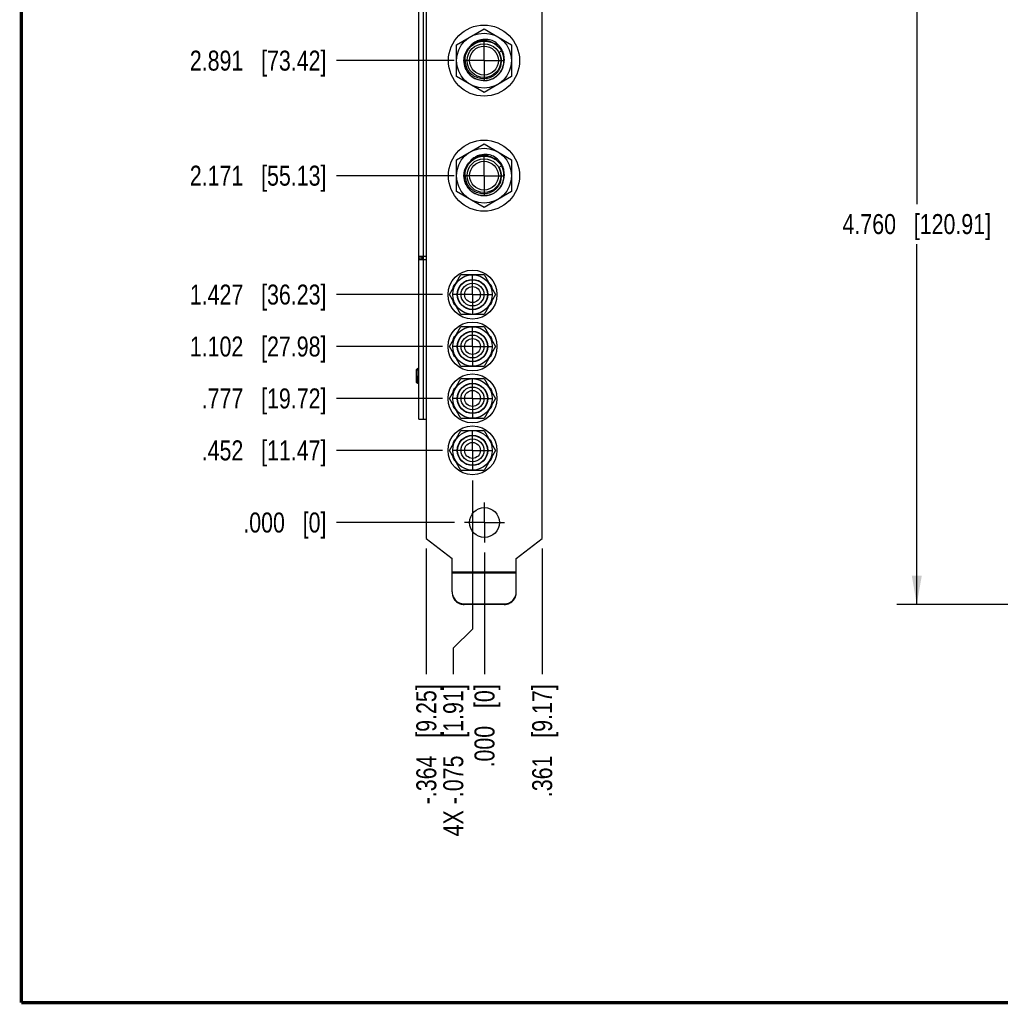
# Model space of a CAD drawing. Header units: inches. Extents: x 0.2 to 16.8, y 0.2 to 10.8.
# Tile 1 of 25: x 0.2 to 6.4, y 0.2 to 6.4. Entities that reach past the tile are written whole.
import ezdxf

# ---------------------------------------------------------------- set-up
doc = ezdxf.new("R2010")
doc.units = ezdxf.units.IN
doc.header["$LTSCALE"] = 0.935
doc.header["$MEASUREMENT"] = 0
doc.linetypes.add('CENTER', pattern=[0.6, 0.375, -0.075, 0.075, -0.075])
doc.layers.get('0').update_dxf_attribs({"linetype": 'CONTINUOUS'})
doc.layers.add('DEFAULT_1', color=7, linetype='CENTER')
doc.layers.add('DIMENSIONS', color=7, linetype='CONTINUOUS')
doc.styles.get("Standard").update_dxf_attribs({"font": 'txt', "width": 0.8})
doc.dimstyles.new('DIMSTYLE_1', dxfattribs={"dimtxt": 0.125, "dimasz": 0.18, "dimexe": 0.18, "dimexo": 0.0625, "dimgap": 0.09, "dimtad": 0, "dimtih": 1, "dimtoh": 1, "dimdec": 3, "dimzin": 4, "dimdsep": 46, "dimtxsty": 'STANDARD', "dimblk": '_FILLED', "dimblk1": '_FILLED', "dimblk2": '_FILLED', "dimcen": 0.09, "dimadec": 0, "dimazin": 0, "dimtp": 0.01, "dimtm": 0.01, "dimtfac": 1, "dimtdec": 3, "dimtofl": 0, "dimtmove": 0, "dimatfit": 3, "dimldrblk": '_FILLED', "dimfxl": 1, "dimtolj": 1, "dimtzin": 4, "dimarcsym": 0})
doc.dimstyles.new('DIMSTYLE_2', dxfattribs={"dimtxt": 0.125, "dimasz": 0.18, "dimexe": 0.18, "dimexo": 0.0625, "dimgap": 0.09, "dimtad": 0, "dimtih": 1, "dimtoh": 1, "dimdec": 3, "dimzin": 4, "dimdsep": 46, "dimtxsty": 'STANDARD', "dimblk": '_FILLED', "dimblk1": '_FILLED', "dimblk2": '_FILLED', "dimcen": 0.09, "dimadec": 0, "dimazin": 0, "dimtp": 0.01, "dimtm": 0.01, "dimtfac": 1, "dimtdec": 3, "dimtofl": 0, "dimtmove": 0, "dimatfit": 3, "dimldrblk": '_FILLED', "dimfxl": 1, "dimtolj": 1, "dimtzin": 4, "dimarcsym": 0})

# ---------------------------------------------------------------- blocks, each defined once
blk = doc.blocks.new('*D0')
at = {"layer": 'DIMENSIONS', "color": 2, "linetype": 'CONTINUOUS'}
blk.add_line((2.8861, 3.7151), (2.2222, 3.7151), dxfattribs=at)
at = {"layer": 'DIMENSIONS', "color": 2, "linetype": 'CONTINUOUS', "insert": (2.1597, 3.7776), "char_height": 0.125, "width": 1.225, "attachment_point": 3, "line_spacing_factor": 0.9}
blk.add_mtext('.452{\\Ftxt.shx;\\W1.000000;\\H0.125000; }[11.47]', dxfattribs=at)
blk = doc.blocks.new('_FILLED')
at = {"color": 0, "linetype": 'BYBLOCK'}
blk.add_solid([(0, 0), (-1, 0.174), (-1, -0.174)], dxfattribs=at)
blk = doc.blocks.new('*D1')
at = {"layer": 'DIMENSIONS', "color": 2, "linetype": 'CONTINUOUS'}
blk.add_line((2.8861, 4.0401), (2.2222, 4.0401), dxfattribs=at)
at = {"layer": 'DIMENSIONS', "color": 2, "linetype": 'CONTINUOUS', "insert": (2.1597, 4.1026), "char_height": 0.125, "width": 1.225, "attachment_point": 3, "line_spacing_factor": 0.9}
blk.add_mtext('.777{\\Ftxt.shx;\\W1.000000;\\H0.125000; }[19.72]', dxfattribs=at)
blk = doc.blocks.new('*D2')
at = {"layer": 'DIMENSIONS', "color": 2, "linetype": 'CONTINUOUS'}
blk.add_line((2.8861, 4.3651), (2.2222, 4.3651), dxfattribs=at)
at = {"layer": 'DIMENSIONS', "color": 2, "linetype": 'CONTINUOUS', "insert": (2.1597, 4.4276), "char_height": 0.125, "width": 1.325, "attachment_point": 3, "line_spacing_factor": 0.9}
blk.add_mtext('1.102{\\Ftxt.shx;\\W1.000000;\\H0.125000; }[27.98]', dxfattribs=at)
blk = doc.blocks.new('*D3')
at = {"layer": 'DIMENSIONS', "color": 2, "linetype": 'CONTINUOUS'}
blk.add_line((2.8861, 4.6901), (2.2222, 4.6901), dxfattribs=at)
at = {"layer": 'DIMENSIONS', "color": 2, "linetype": 'CONTINUOUS', "insert": (2.1597, 4.7526), "char_height": 0.125, "width": 1.325, "attachment_point": 3, "line_spacing_factor": 0.9}
blk.add_mtext('1.427{\\Ftxt.shx;\\W1.000000;\\H0.125000; }[36.23]', dxfattribs=at)
blk = doc.blocks.new('*D4')
at = {"layer": 'DIMENSIONS', "color": 2, "linetype": 'CONTINUOUS'}
blk.add_line((2.9581, 5.4341), (2.2222, 5.4341), dxfattribs=at)
at = {"layer": 'DIMENSIONS', "color": 2, "linetype": 'CONTINUOUS', "insert": (2.1597, 5.4966), "char_height": 0.125, "width": 1.325, "attachment_point": 3, "line_spacing_factor": 0.9}
blk.add_mtext('2.171{\\Ftxt.shx;\\W1.000000;\\H0.125000; }[55.13]', dxfattribs=at)
blk = doc.blocks.new('*D5')
at = {"layer": 'DIMENSIONS', "color": 2, "linetype": 'CONTINUOUS'}
blk.add_line((2.9581, 6.1541), (2.2222, 6.1541), dxfattribs=at)
at = {"layer": 'DIMENSIONS', "color": 2, "linetype": 'CONTINUOUS', "insert": (2.1597, 6.2166), "char_height": 0.125, "width": 1.325, "attachment_point": 3, "line_spacing_factor": 0.9}
blk.add_mtext('2.891{\\Ftxt.shx;\\W1.000000;\\H0.125000; }[73.42]', dxfattribs=at)
blk = doc.blocks.new('*D6')
at = {"layer": 'DIMENSIONS', "color": 2, "linetype": 'CONTINUOUS'}
blk.add_line((2.9581, 6.8741), (2.2222, 6.8741), dxfattribs=at)
at = {"layer": 'DIMENSIONS', "color": 2, "linetype": 'CONTINUOUS', "insert": (2.1597, 6.9366), "char_height": 0.125, "width": 1.325, "attachment_point": 3, "line_spacing_factor": 0.9}
blk.add_mtext('3.611{\\Ftxt.shx;\\W1.000000;\\H0.125000; }[91.71]', dxfattribs=at)
blk = doc.blocks.new('*D7')
at = {"layer": 'DIMENSIONS', "color": 2, "linetype": 'CONTINUOUS'}
blk.add_line((2.9611, 3.2635), (2.2222, 3.2635), dxfattribs=at)
at = {"layer": 'DIMENSIONS', "color": 2, "linetype": 'CONTINUOUS', "insert": (2.1597, 3.326), "char_height": 0.125, "width": 0.825, "attachment_point": 3, "line_spacing_factor": 0.9}
blk.add_mtext('.000{\\Ftxt.shx;\\W1.000000;\\H0.125000; }[0]', dxfattribs=at)
blk = doc.blocks.new('*D8')
at = {"layer": 'DIMENSIONS', "color": 2, "linetype": 'CONTINUOUS'}
blk.add_line((3.5097, 3.1016), (3.5097, 2.3137), dxfattribs=at)
at = {"layer": 'DIMENSIONS', "color": 2, "linetype": 'CONTINUOUS', "insert": (3.4472, 2.2512), "char_height": 0.125, "width": 1.125, "attachment_point": 3, "rotation": 90, "line_spacing_factor": 0.9}
blk.add_mtext('.361{\\Ftxt.shx;\\W1.000000;\\H0.125000; }[9.17]', dxfattribs=at)
blk = doc.blocks.new('*D9')
at = {"layer": 'DIMENSIONS', "color": 2, "linetype": 'CONTINUOUS'}
blk.add_line((2.7847, 3.1016), (2.7847, 2.3137), dxfattribs=at)
at = {"layer": 'DIMENSIONS', "color": 2, "linetype": 'CONTINUOUS', "insert": (2.7222, 2.2512), "char_height": 0.125, "width": 1.225, "attachment_point": 3, "rotation": 90, "line_spacing_factor": 0.9}
blk.add_mtext('-.364{\\Ftxt.shx;\\W1.000000;\\H0.125000; }[9.25]', dxfattribs=at)
blk = doc.blocks.new('*D10')
at = {"layer": 'DIMENSIONS', "color": 2, "linetype": 'CONTINUOUS'}
blk.add_line((3.1457, 7.0617), (3.1457, 8.1616), dxfattribs=at)
at = {"layer": 'DIMENSIONS', "color": 2, "linetype": 'CONTINUOUS', "insert": (3.0832, 8.2241), "char_height": 0.125, "width": 1.525, "attachment_point": 1, "rotation": 90, "line_spacing_factor": 0.9}
blk.add_mtext('3X -.003{\\Ftxt.shx;\\W1.000000;\\H0.125000; }[0.08]', dxfattribs=at)
blk = doc.blocks.new('*D11')
at = {"layer": 'DIMENSIONS', "color": 2, "linetype": 'CONTINUOUS'}
blk.add_line((3.1487, 3.0759), (3.1487, 2.3137), dxfattribs=at)
at = {"layer": 'DIMENSIONS', "color": 2, "linetype": 'CONTINUOUS', "insert": (3.0862, 2.2512), "char_height": 0.125, "width": 0.825, "attachment_point": 3, "rotation": 90, "line_spacing_factor": 0.9}
blk.add_mtext('.000{\\Ftxt.shx;\\W1.000000;\\H0.125000; }[0]', dxfattribs=at)
blk = doc.blocks.new('*D12')
at = {"layer": 'DIMENSIONS', "color": 2, "linetype": 'CONTINUOUS'}
for p, q in [((3.0737, 3.5275), (3.0737, 2.597)), ((3.0737, 2.597), (2.9533, 2.477)), ((2.9533, 2.477), (2.9533, 2.3137))]:
    blk.add_line(p, q, dxfattribs=at)
at = {"layer": 'DIMENSIONS', "color": 2, "linetype": 'CONTINUOUS', "insert": (2.8908, 2.2512), "char_height": 0.125, "width": 1.525, "attachment_point": 3, "rotation": 90, "line_spacing_factor": 0.9}
blk.add_mtext('4X -.075{\\Ftxt.shx;\\W1.000000;\\H0.125000; }[1.91]', dxfattribs=at)
blk = doc.blocks.new('*D13')
at = {"layer": 'DIMENSIONS', "color": 2, "linetype": 'CONTINUOUS'}
for p, q in [((6.7946, 7.5115), (5.7291, 7.5115)), ((5.8541, 7.5115), (5.8541, 5.2563)), ((5.8541, 2.7512), (5.8541, 5.0063)), ((7.2623, 2.7512), (5.7291, 2.7512))]:
    blk.add_line(p, q, dxfattribs=at)
at = {"layer": 'DIMENSIONS', "color": 2, "linetype": 'CONTINUOUS', "xscale": 0.18, "yscale": 0.18, "zscale": 0.18}
for p, rotation in [((5.8541, 7.5115), 90), ((5.8541, 2.7512), 270)]:
    blk.add_blockref('_FILLED', p, dxfattribs=dict(at, rotation=rotation))
at = {"layer": 'DIMENSIONS', "color": 2, "linetype": 'CONTINUOUS', "insert": (5.8541, 5.1938), "char_height": 0.125, "width": 1.425, "attachment_point": 2, "line_spacing_factor": 0.9}
blk.add_mtext('4.760{\\Ftxt.shx;\\W1.000000;\\H0.125000; }[120.91]', dxfattribs=at)

msp = doc.modelspace()

# ---------------------------------------------------------------- linework, layer by layer
at = {"color": 7, "linetype": 'CONTINUOUS'}
for p, q in [((2.7377, 3.9101), (2.7377, 7.4765)), ((3.5097, 3.1641), (3.5097, 7.2215)), ((2.7847, 7.1103), (2.7847, 3.1641)), ((2.9737, 6.2534), (3.1457, 6.3527)), ((3.1457, 6.3527), (3.3177, 6.2534)), ((2.9737, 6.0548), (2.9737, 6.2534)), ((3.3177, 6.2534), (3.3177, 6.0548)), ((3.1457, 5.9555), (2.9737, 6.0548)), ((3.3177, 6.0548), (3.1457, 5.9555)), ((2.9737, 5.5334), (3.1457, 5.6327)), ((3.1457, 5.6327), (3.3177, 5.5334)), ((2.9737, 5.3348), (2.9737, 5.5334)), ((3.3177, 5.5334), (3.3177, 5.3348)), ((3.1457, 5.2355), (2.9737, 5.3348)), ((3.3177, 5.3348), (3.1457, 5.2355)), ((2.7377, 4.9301), (2.7847, 4.9301)), ((2.7647, 4.9101), (2.7647, 4.9301)), ((2.7431, 4.9101), (2.7847, 4.9101)), ((2.7577, 4.9101), (2.7577, 4.9288)), ((2.7577, 4.9181), (2.7578, 4.9132)), ((2.9294, 4.6901), (3.0015, 4.8151)), ((3.0015, 4.8151), (3.1459, 4.8151)), ((3.1459, 4.8151), (3.218, 4.6901)), ((2.9612, 4.7552), (2.9671, 4.7534)), ((3.1803, 4.7534), (3.1862, 4.7552)), ((3.0015, 4.5651), (2.9294, 4.6901)), ((3.218, 4.6901), (3.1459, 4.5651)), ((2.9671, 4.6268), (2.9612, 4.6249)), ((3.1862, 4.6249), (3.1803, 4.6268)), ((3.1459, 4.5651), (3.0015, 4.5651)), ((2.9294, 4.3651), (3.0015, 4.4901)), ((3.0015, 4.4901), (3.1459, 4.4901)), ((3.1459, 4.4901), (3.218, 4.3651)), ((2.9612, 4.4302), (2.9671, 4.4284)), ((3.1803, 4.4284), (3.1862, 4.4302)), ((3.0015, 4.2401), (2.9294, 4.3651)), ((3.218, 4.3651), (3.1459, 4.2401)), ((2.9671, 4.3018), (2.9612, 4.2999)), ((3.1862, 4.2999), (3.1803, 4.3018)), ((3.1459, 4.2401), (3.0015, 4.2401)), ((2.7247, 4.1809), (2.7269, 4.1667)), ((2.7269, 4.1667), (2.7248, 4.1801)), ((2.7274, 4.1637), (2.7269, 4.1667)), ((2.7269, 4.1667), (2.7274, 4.1638)), ((2.7274, 4.1638), (2.7299, 4.148)), ((2.7299, 4.1481), (2.7274, 4.1637)), ((2.7316, 4.1388), (2.7304, 4.145)), ((2.7304, 4.145), (2.7316, 4.1388)), ((2.7323, 4.1357), (2.7316, 4.1388)), ((2.7316, 4.1388), (2.7323, 4.1357)), ((2.9294, 4.0401), (3.0015, 4.1651)), ((3.0015, 4.1651), (3.1459, 4.1651)), ((3.1459, 4.1651), (3.218, 4.0401)), ((2.9612, 4.1052), (2.9671, 4.1034)), ((3.1803, 4.1034), (3.1862, 4.1052)), ((3.0015, 3.9151), (2.9294, 4.0401)), ((3.218, 4.0401), (3.1459, 3.9151)), ((2.9671, 3.9768), (2.9612, 3.9749)), ((3.1862, 3.9749), (3.1803, 3.9768)), ((2.7377, 3.9101), (2.7847, 3.9101)), ((3.1459, 3.9151), (3.0015, 3.9151)), ((2.9294, 3.7151), (3.0015, 3.8401)), ((3.0015, 3.8401), (3.1459, 3.8401)), ((3.1459, 3.8401), (3.218, 3.7151)), ((2.9612, 3.7802), (2.9671, 3.7784)), ((3.1803, 3.7784), (3.1862, 3.7802)), ((3.0015, 3.5901), (2.9294, 3.7151)), ((3.218, 3.7151), (3.1459, 3.5901)), ((2.9671, 3.6518), (2.9612, 3.6499)), ((3.1862, 3.6499), (3.1803, 3.6518)), ((3.1459, 3.5901), (3.0015, 3.5901)), ((2.7847, 3.1641), (2.9467, 3.0375)), ((3.3477, 3.0375), (3.5097, 3.1641)), ((2.9467, 2.8289), (2.9467, 3.0375)), ((3.3477, 2.8289), (3.3477, 3.0375)), ((3.0217, 2.7542), (3.2727, 2.7542)), ((3.2727, 2.7512), (3.0217, 2.7512))]:
    msp.add_line(p, q, dxfattribs=at)
at = {"color": 9, "linetype": 'CONTINUOUS'}
for p, q in [((2.7677, 3.9101), (2.7677, 7.0901)), ((2.7377, 4.9201), (2.7577, 4.9201)), ((3.3477, 2.9525), (2.9467, 2.9525)), ((2.9467, 2.9494), (3.3477, 2.9494)), ((3.0217, 2.7542), (3.0217, 2.7512)), ((3.2727, 2.7512), (3.2727, 2.7542))]:
    msp.add_line(p, q, dxfattribs=at)
at = {"color": 6, "linetype": 'CONTINUOUS'}
for p, q in [((3.2396, 6.2071), (3.2542, 6.2162)), ((3.0258, 6.1163), (3.0204, 6.1541)), ((3.2396, 5.4871), (3.2542, 5.4962)), ((3.0258, 5.3963), (3.0204, 5.4341)), ((2.7315, 4.2285), (2.7235, 4.2204)), ((2.7235, 4.1397), (2.7235, 4.2204)), ((2.7323, 4.2244), (2.7317, 4.2284)), ((2.7323, 4.2244), (2.7323, 4.1357)), ((2.7323, 4.2244), (2.7334, 4.2131)), ((2.7358, 4.2214), (2.7331, 4.226)), ((2.7334, 4.2131), (2.7356, 4.1781)), ((2.738, 4.2216), (2.7355, 4.2216)), ((2.7259, 4.1373), (2.7235, 4.1397)), ((2.7247, 4.1809), (2.726, 4.1628)), ((2.7247, 4.168), (2.7247, 4.1801)), ((2.7247, 4.1569), (2.7247, 4.168)), ((2.7247, 4.1479), (2.7247, 4.1569)), ((2.7254, 4.1398), (2.7247, 4.1479)), ((2.726, 4.1628), (2.7272, 4.1486)), ((2.7261, 4.1373), (2.727, 4.1388)), ((2.7263, 4.138), (2.7261, 4.1373)), ((2.7264, 4.1383), (2.7263, 4.138)), ((2.7266, 4.1385), (2.7292, 4.1385)), ((2.727, 4.1388), (2.7267, 4.1385)), ((2.7271, 4.1391), (2.727, 4.1388)), ((2.7284, 4.1403), (2.7287, 4.1391)), ((2.7287, 4.1391), (2.7289, 4.1388)), ((2.7289, 4.1388), (2.7292, 4.1385)), ((2.7289, 4.1388), (2.7326, 4.1323)), ((2.7292, 4.1385), (2.7295, 4.1388)), ((2.7333, 4.1311), (2.7323, 4.1357)), ((2.7377, 4.1308), (2.7336, 4.1308)), ((2.7343, 4.1323), (2.7342, 4.1319)), ((2.7346, 4.134), (2.7344, 4.1327)), ((2.7358, 4.1445), (2.7346, 4.134))]:
    msp.add_line(p, q, dxfattribs=at)
at = {"color": 7, "linetype": 'CONTINUOUS', "const_width": 0.02}
for points in [[(0.25, 10.7586), (0.25, 0.2586)], [(0.25, 0.2586), (16.75, 0.2586)]]:
    msp.add_lwpolyline(points, dxfattribs=at)
at = {"color": 7, "linetype": 'CONTINUOUS'}
for centre, radius in [((3.1457, 6.1541), 0.2225), ((3.1457, 6.1541), 0.172), ((3.1457, 5.4341), 0.2225), ((3.1457, 5.4341), 0.172), ((3.0737, 4.6901), 0.153), ((3.0737, 4.6901), 0.124), ((3.0737, 4.6901), 0.095), ((3.0737, 4.6901), 0.093), ((3.0737, 4.6901), 0.0715), ((3.0737, 4.6901), 0.05), ((3.0737, 4.3651), 0.153), ((3.0737, 4.3651), 0.124), ((3.0737, 4.3651), 0.095), ((3.0737, 4.3651), 0.093), ((3.0737, 4.3651), 0.0715), ((3.0737, 4.3651), 0.05), ((3.0737, 4.0401), 0.153), ((3.0737, 4.0401), 0.124), ((3.0737, 4.0401), 0.095), ((3.0737, 4.0401), 0.093), ((3.0737, 4.0401), 0.0715), ((3.0737, 4.0401), 0.05), ((3.0737, 3.7151), 0.153), ((3.0737, 3.7151), 0.124), ((3.0737, 3.7151), 0.095), ((3.0737, 3.7151), 0.093), ((3.0737, 3.7151), 0.0715), ((3.0737, 3.7151), 0.05), ((3.1487, 3.2635), 0.0935)]:
    msp.add_circle(centre, radius, dxfattribs=at)
at = {"color": 6, "linetype": 'CONTINUOUS'}
for centre, radius in [((3.1457, 6.1541), 0.106), ((3.1457, 6.1541), 0.0905), ((3.1457, 5.4341), 0.106), ((3.1457, 5.4341), 0.0905)]:
    msp.add_circle(centre, radius, dxfattribs=at)
at = {"color": 7, "linetype": 'CONTINUOUS'}
for centre, radius, start, end in [((3.1533, 6.1536), 0.1327, 82.52987, 84.92566), ((3.1531, 6.1521), 0.1343, 67.32108, 82.52482), ((3.1514, 6.1592), 0.1266, 132.4748, 133.85132), ((3.1394, 6.1584), 0.1346, 43.33115, 60.85946), ((3.1412, 6.1603), 0.1319, 26.99485, 43.2939), ((3.143, 6.1613), 0.1298, 23.87155, 26.96689), ((3.1467, 6.1616), 0.1262, 349.91137, 356.51617), ((3.1533, 5.4336), 0.1327, 82.52987, 84.92566), ((3.1531, 5.4321), 0.1343, 67.32108, 82.52482), ((3.1394, 5.4384), 0.1346, 43.33115, 60.85946), ((3.1514, 5.4392), 0.1266, 132.4748, 133.85132), ((3.1412, 5.4403), 0.1319, 26.99485, 43.2939), ((3.143, 5.4413), 0.1298, 23.87155, 26.96689), ((3.1467, 5.4416), 0.1262, 349.91137, 356.51617), ((3.0737, 4.6901), 0.13, 149.93318, 165.06682), ((3.0737, 4.6901), 0.13, 14.93318, 30.06682), ((3.0737, 4.6901), 0.13, 194.93318, 210.06682), ((3.0737, 4.6901), 0.13, 329.93318, 345.06682), ((3.0737, 4.3651), 0.13, 149.93318, 165.06682), ((3.0737, 4.3651), 0.13, 14.93318, 30.06682), ((3.0737, 4.3651), 0.13, 194.93318, 210.06682), ((3.0737, 4.3651), 0.13, 329.93318, 345.06682), ((3.0605, 4.2051), 0.3355, 189.78303, 190.31075), ((3.0699, 4.2068), 0.345, 189.80715, 190.3092), ((3.0737, 4.0401), 0.13, 149.93318, 165.06682), ((3.0737, 4.0401), 0.13, 14.93318, 30.06682), ((3.0737, 4.0401), 0.13, 194.93318, 210.06682), ((3.0737, 4.0401), 0.13, 329.93318, 345.06682), ((3.0737, 3.7151), 0.13, 149.93318, 165.06682), ((3.0737, 3.7151), 0.13, 14.93318, 30.06682), ((3.0737, 3.7151), 0.13, 194.93318, 210.06682), ((3.0737, 3.7151), 0.13, 329.93318, 345.06682), ((3.0202, 2.8289), 0.0735, 180.00219, 182.33544)]:
    msp.add_arc(centre, radius, start, end, dxfattribs=at)
at = {"color": 6, "linetype": 'CONTINUOUS'}
for centre, radius, start, end in [((3.1457, 6.1541), 0.1249, 145.04003, 164.03695), ((3.1452, 6.1544), 0.1244, 141.68933, 145.03628), ((3.1436, 6.1558), 0.1223, 141.73109, 145.13036), ((3.1459, 6.1543), 0.1247, 45.56837, 141.71347), ((3.1463, 6.154), 0.1256, 164.06585, 179.47188), ((3.1468, 6.1515), 0.1082, 21.12086, 30.92587), ((3.1463, 6.1513), 0.1088, 1.47656, 21.12135), ((3.1457, 6.1541), 0.125, 20.62197, 29.81387), ((3.1429, 6.153), 0.1286, 28.1234, 29.59052), ((3.1466, 6.1544), 0.1241, 16.60864, 20.61957), ((3.145, 6.1539), 0.1257, 2.68495, 16.59715), ((3.1311, 6.1541), 0.1108, 179.40662, 180.01334), ((3.1438, 6.1541), 0.1231, 179.50726, 180.49392), ((3.1463, 6.1542), 0.1256, 180.52917, 197.93438), ((3.1457, 6.1541), 0.125, 197.97994, 269.88678), ((3.1441, 6.1568), 0.1165, 180.59498, 182.4178), ((3.1459, 6.1569), 0.1183, 182.42949, 199.17108), ((3.1456, 6.1511), 0.1094, 340.44559, 343.35234), ((3.1456, 6.1541), 0.1252, 326.3777, 338.21356), ((3.1448, 6.1513), 0.1103, 343.36788, 1.40995), ((3.1453, 6.1541), 0.126, 337.31705, 354.80563), ((3.1463, 6.1538), 0.1243, 338.21556, 344.6078), ((3.1451, 6.1542), 0.1256, 344.60768, 358.81363), ((3.1468, 6.154), 0.1239, 0.0092, 2.67837), ((3.1476, 6.1541), 0.1231, 358.84333, 0.00593), ((3.1457, 6.1541), 0.1257, 354.81434, 359.97459), ((3.1456, 6.1543), 0.1253, 289.46173, 305.47987), ((3.1462, 6.1534), 0.1242, 305.49853, 308.02674), ((3.1454, 6.1544), 0.1254, 308.03616, 323.26953), ((3.1462, 6.1537), 0.1244, 323.28462, 326.37393), ((3.1457, 6.1531), 0.124, 269.89094, 270.72588), ((3.1457, 6.1543), 0.1253, 270.74171, 287.67395), ((3.1459, 6.1533), 0.1242, 287.69036, 289.45289), ((3.1459, 5.4343), 0.1247, 45.56837, 141.71347), ((3.1457, 5.4341), 0.1249, 145.04003, 164.03695), ((3.1452, 5.4344), 0.1244, 141.68933, 145.03628), ((3.1436, 5.4358), 0.1223, 141.73109, 145.13036), ((3.1468, 5.4315), 0.1082, 21.12086, 30.92587), ((3.1457, 5.4341), 0.125, 20.62197, 29.81387), ((3.1429, 5.433), 0.1286, 28.1234, 29.59052), ((3.1311, 5.4341), 0.1108, 179.40662, 180.01334), ((3.1463, 5.434), 0.1256, 164.06585, 179.47188), ((3.1438, 5.4341), 0.1231, 179.50726, 180.49392), ((3.1463, 5.4342), 0.1256, 180.52917, 197.93438), ((3.1441, 5.4368), 0.1165, 180.59498, 182.4178), ((3.1459, 5.4369), 0.1183, 182.42949, 199.17108), ((3.1463, 5.4313), 0.1088, 1.47656, 21.12135), ((3.1448, 5.4313), 0.1103, 343.36788, 1.40995), ((3.1453, 5.4341), 0.126, 337.31705, 354.80563), ((3.1466, 5.4344), 0.1241, 16.60864, 20.61957), ((3.145, 5.4339), 0.1257, 2.68495, 16.59715), ((3.1451, 5.4342), 0.1256, 344.60768, 358.81363), ((3.1468, 5.434), 0.1239, 0.0092, 2.67837), ((3.1476, 5.4341), 0.1231, 358.84333, 0.00593), ((3.1457, 5.4341), 0.1257, 354.81434, 359.97459), ((3.1457, 5.4341), 0.125, 197.97994, 269.88678), ((3.1462, 5.4337), 0.1244, 323.28462, 326.37393), ((3.1456, 5.4311), 0.1094, 340.44559, 343.35234), ((3.1456, 5.4341), 0.1252, 326.3777, 338.21356), ((3.1463, 5.4338), 0.1243, 338.21556, 344.6078), ((3.1457, 5.4331), 0.124, 269.89094, 270.72588), ((3.1457, 5.4343), 0.1253, 270.74171, 287.67395), ((3.1459, 5.4333), 0.1242, 287.69036, 289.45289), ((3.1456, 5.4343), 0.1253, 289.46173, 305.47987), ((3.1462, 5.4334), 0.1242, 305.49853, 308.02674), ((3.1454, 5.4344), 0.1254, 308.03616, 323.26953), ((2.711, 4.1411), 0.0156, 349.65394, 350.81634), ((2.7178, 4.1362), 0.0169, 346.72998, 348.21073), ((6.7295, 4.4055), 4.0003, 183.25898, 183.52373)]:
    msp.add_arc(centre, radius, start, end, dxfattribs=at)
at = {"color": 7, "linetype": 'CONTINUOUS'}
for points, knots in [([(3.1651, 6.2858), (3.1561, 6.2866), (3.1426, 6.2864), (3.1249, 6.2834), (3.1119, 6.2798), (3.0993, 6.2749), (3.0834, 6.2667), (3.0725, 6.2586), (3.0659, 6.2526)], [0, 0, 0, 0, 0.249888, 0.374922, 0.49999, 0.625082, 0.750169, 1, 1, 1, 1]), ([(3.2726, 6.154), (3.2729, 6.1591), (3.2729, 6.1693), (3.2705, 6.1897), (3.2659, 6.2045), (3.2618, 6.2138)], [0, 0, 0, 0, 0.250224, 0.500442, 1, 1, 1, 1]), ([(3.1651, 5.5658), (3.1561, 5.5666), (3.1426, 5.5664), (3.1249, 5.5634), (3.1119, 5.5598), (3.0993, 5.5549), (3.0834, 5.5467), (3.0725, 5.5386), (3.0659, 5.5326)], [0, 0, 0, 0, 0.249888, 0.374922, 0.49999, 0.625082, 0.750169, 1, 1, 1, 1]), ([(3.2726, 5.434), (3.2729, 5.4391), (3.2729, 5.4493), (3.2705, 5.4697), (3.2659, 5.4845), (3.2618, 5.4938)], [0, 0, 0, 0, 0.250224, 0.500442, 1, 1, 1, 1]), ([(2.7377, 4.9201), (2.7377, 4.9192), (2.7377, 4.9175), (2.7378, 4.9152), (2.738, 4.9135), (2.7385, 4.9121), (2.7393, 4.9111), (2.7404, 4.9105), (2.7417, 4.9101), (2.7426, 4.9101), (2.7431, 4.9101)], [0, 0, 0, 0, 0.205706, 0.375649, 0.505166, 0.607478, 0.696774, 0.786482, 0.886128, 1, 1, 1, 1]), ([(2.7578, 4.9132), (2.7579, 4.9128), (2.758, 4.912), (2.7582, 4.9113), (2.7584, 4.9109)], [0, 0, 0, 0, 0.536297, 1, 1, 1, 1]), ([(2.9467, 2.8259), (2.9467, 2.821), (2.9474, 2.8137), (2.9498, 2.8042), (2.9531, 2.7949), (2.9589, 2.7841), (2.9683, 2.7727), (2.9798, 2.7634), (2.9907, 2.7576), (2.9999, 2.7543), (3.0094, 2.7519), (3.0168, 2.7512), (3.0217, 2.7512)], [0, 0, 0, 0, 0.12462, 0.187153, 0.24966, 0.374478, 0.499391, 0.624397, 0.74948, 0.812171, 0.874914, 1, 1, 1, 1]), ([(2.9468, 2.8259), (2.947, 2.8212), (2.9479, 2.8141), (2.9506, 2.8049), (2.9541, 2.796), (2.96, 2.7856), (2.9694, 2.7747), (2.9807, 2.7658), (2.9914, 2.7603), (3.0005, 2.7572), (3.0098, 2.7549), (3.0169, 2.7542), (3.0217, 2.7542)], [0, 0, 0, 0, 0.124722, 0.187241, 0.249726, 0.374532, 0.499447, 0.624441, 0.749518, 0.812203, 0.874936, 1, 1, 1, 1]), ([(3.2727, 2.7542), (3.2776, 2.7542), (3.285, 2.7549), (3.2945, 2.7573), (3.3038, 2.7606), (3.3146, 2.7664), (3.3261, 2.7758), (3.3355, 2.7871), (3.3413, 2.798), (3.3446, 2.8072), (3.347, 2.8167), (3.3477, 2.8241), (3.3477, 2.8289)], [0, 0, 0, 0, 0.125087, 0.18783, 0.250522, 0.375605, 0.500611, 0.625524, 0.750342, 0.812849, 0.875381, 1, 1, 1, 1]), ([(3.2727, 2.7512), (3.2776, 2.7512), (3.285, 2.7519), (3.2945, 2.7543), (3.3038, 2.7576), (3.3146, 2.7634), (3.3261, 2.7727), (3.3355, 2.7841), (3.3413, 2.7949), (3.3446, 2.8042), (3.347, 2.8137), (3.3477, 2.821), (3.3477, 2.8259)], [0, 0, 0, 0, 0.125087, 0.18783, 0.250522, 0.375605, 0.500611, 0.625524, 0.750342, 0.812849, 0.875381, 1, 1, 1, 1])]:
    msp.add_open_spline(points, degree=3, knots=knots, dxfattribs=at)
at = {"color": 6, "linetype": 'CONTINUOUS'}
for points, knots in [([(3.0204, 6.1552), (3.0204, 6.1615), (3.0216, 6.174), (3.0255, 6.1893), (3.0298, 6.201), (3.0349, 6.2125), (3.0397, 6.2206), (3.0433, 6.2257)], [0, 0, 0, 0, 0.249523, 0.499951, 0.625199, 0.750295, 1, 1, 1, 1]), ([(3.0275, 6.1556), (3.0274, 6.1679), (3.031, 6.1927), (3.0475, 6.2262), (3.0734, 6.2532), (3.1062, 6.2711), (3.1429, 6.2784), (3.1801, 6.2744), (3.2144, 6.2597), (3.2334, 6.2436), (3.2415, 6.2343)], [0, 0, 0, 0, 0.125006, 0.249981, 0.374974, 0.499968, 0.624968, 0.749974, 0.874989, 1, 1, 1, 1]), ([(3.2415, 6.2343), (3.244, 6.2316), (3.2486, 6.2258), (3.2527, 6.2196), (3.2546, 6.2164)], [0, 0, 0, 0, 0.499999, 1, 1, 1, 1]), ([(3.2564, 6.2136), (3.2588, 6.2091), (3.2631, 6.1996), (3.2679, 6.1848), (3.2708, 6.1695), (3.2714, 6.1592), (3.2714, 6.154)], [0, 0, 0, 0, 0.249779, 0.49998, 0.750052, 1, 1, 1, 1]), ([(3.2616, 6.1055), (3.2592, 6.0996), (3.2533, 6.0882), (3.2421, 6.0726), (3.2286, 6.059), (3.2132, 6.0475), (3.1962, 6.0384), (3.1721, 6.03), (3.1399, 6.0266), (3.1081, 6.0329), (3.0849, 6.0435), (3.0688, 6.0541), (3.0545, 6.0669), (3.0423, 6.0818), (3.0325, 6.0983), (3.0277, 6.1102), (3.0258, 6.1163)], [0, 0, 0, 0, 0.062542, 0.125088, 0.187633, 0.250176, 0.31272, 0.375265, 0.499991, 0.624717, 0.687268, 0.749806, 0.81233, 0.874889, 0.937468, 1, 1, 1, 1]), ([(3.2487, 6.1145), (3.2468, 6.109), (3.242, 6.0983), (3.2324, 6.0836), (3.2206, 6.0706), (3.2069, 6.0595), (3.1916, 6.0508), (3.1752, 6.0445), (3.158, 6.0408), (3.1405, 6.0399), (3.123, 6.0416), (3.1059, 6.046), (3.0898, 6.0529), (3.0749, 6.0622), (3.0615, 6.0736), (3.05, 6.0869), (3.0407, 6.1018), (3.036, 6.1126), (3.0341, 6.1181)], [0, 0, 0, 0, 0.0625, 0.124982, 0.187484, 0.249985, 0.312488, 0.374987, 0.437489, 0.499989, 0.562491, 0.62499, 0.687491, 0.749995, 0.812499, 0.874995, 0.937478, 1, 1, 1, 1]), ([(3.0275, 5.4356), (3.0274, 5.4479), (3.031, 5.4727), (3.0475, 5.5062), (3.0734, 5.5332), (3.1062, 5.5511), (3.1429, 5.5584), (3.1801, 5.5544), (3.2144, 5.5397), (3.2334, 5.5236), (3.2415, 5.5143)], [0, 0, 0, 0, 0.125006, 0.249981, 0.374974, 0.499968, 0.624968, 0.749974, 0.874989, 1, 1, 1, 1]), ([(3.0204, 5.4352), (3.0204, 5.4415), (3.0216, 5.454), (3.0255, 5.4693), (3.0298, 5.481), (3.0349, 5.4925), (3.0397, 5.5006), (3.0433, 5.5057)], [0, 0, 0, 0, 0.249523, 0.499951, 0.625199, 0.750295, 1, 1, 1, 1]), ([(3.2415, 5.5143), (3.244, 5.5116), (3.2486, 5.5058), (3.2527, 5.4996), (3.2546, 5.4964)], [0, 0, 0, 0, 0.499999, 1, 1, 1, 1]), ([(3.2564, 5.4936), (3.2588, 5.4891), (3.2631, 5.4796), (3.2679, 5.4648), (3.2708, 5.4495), (3.2714, 5.4392), (3.2714, 5.434)], [0, 0, 0, 0, 0.249779, 0.49998, 0.750052, 1, 1, 1, 1]), ([(3.2616, 5.3855), (3.2592, 5.3796), (3.2533, 5.3682), (3.2421, 5.3526), (3.2286, 5.339), (3.2132, 5.3275), (3.1962, 5.3184), (3.1721, 5.31), (3.1399, 5.3066), (3.1081, 5.3129), (3.0849, 5.3235), (3.0688, 5.3341), (3.0545, 5.3469), (3.0423, 5.3618), (3.0325, 5.3783), (3.0277, 5.3902), (3.0258, 5.3963)], [0, 0, 0, 0, 0.062542, 0.125088, 0.187633, 0.250176, 0.31272, 0.375265, 0.499991, 0.624717, 0.687268, 0.749806, 0.81233, 0.874889, 0.937468, 1, 1, 1, 1]), ([(3.2487, 5.3945), (3.2468, 5.389), (3.242, 5.3783), (3.2324, 5.3636), (3.2206, 5.3506), (3.2069, 5.3395), (3.1916, 5.3308), (3.1752, 5.3245), (3.158, 5.3208), (3.1405, 5.3199), (3.123, 5.3216), (3.1059, 5.326), (3.0898, 5.3329), (3.0749, 5.3422), (3.0615, 5.3536), (3.05, 5.3669), (3.0407, 5.3818), (3.036, 5.3926), (3.0341, 5.3981)], [0, 0, 0, 0, 0.0625, 0.124982, 0.187484, 0.249985, 0.312488, 0.374987, 0.437489, 0.499989, 0.562491, 0.62499, 0.687491, 0.749995, 0.812499, 0.874995, 0.937478, 1, 1, 1, 1]), ([(2.7315, 4.2285), (2.7315, 4.2284), (2.7314, 4.2283), (2.7314, 4.2281), (2.7313, 4.2277), (2.7312, 4.2273), (2.7311, 4.2267), (2.731, 4.2258), (2.7308, 4.2243), (2.7307, 4.2223), (2.7305, 4.2199), (2.7303, 4.2172), (2.7302, 4.2153), (2.7302, 4.2142)], [0, 0, 0, 0, 0.011225, 0.029191, 0.054214, 0.086356, 0.125612, 0.171947, 0.28566, 0.42677, 0.593871, 0.785453, 1, 1, 1, 1]), ([(2.7355, 4.2216), (2.7354, 4.2216), (2.7352, 4.2214), (2.735, 4.2211), (2.7349, 4.2208), (2.7348, 4.2203), (2.7346, 4.2195), (2.7344, 4.2188), (2.7344, 4.2183)], [0, 0, 0, 0, 0.099583, 0.183334, 0.293081, 0.429529, 0.592873, 1, 1, 1, 1]), ([(2.7368, 4.2173), (2.7367, 4.2178), (2.7366, 4.2186), (2.7364, 4.2196), (2.7362, 4.2205), (2.736, 4.221), (2.7359, 4.2212)], [0, 0, 0, 0, 0.336183, 0.615265, 0.836565, 1, 1, 1, 1]), ([(2.7259, 4.14), (2.7258, 4.1404), (2.7255, 4.1415), (2.7251, 4.1441), (2.7249, 4.1463), (2.7247, 4.1479)], [0, 0, 0, 0, 0.175894, 0.403165, 1, 1, 1, 1]), ([(2.7259, 4.1373), (2.7259, 4.1373), (2.7258, 4.1374), (2.7257, 4.1376), (2.7256, 4.1381), (2.7255, 4.1389), (2.7254, 4.1395), (2.7254, 4.1398)], [0, 0, 0, 0, 0.046475, 0.114073, 0.316965, 0.612181, 1, 1, 1, 1]), ([(2.7266, 4.1385), (2.7266, 4.1385), (2.7264, 4.1386), (2.7263, 4.1387), (2.7262, 4.139), (2.726, 4.1394), (2.7259, 4.1398), (2.7259, 4.14)], [0, 0, 0, 0, 0.122669, 0.20981, 0.318982, 0.609201, 1, 1, 1, 1]), ([(2.7283, 4.1458), (2.7282, 4.145), (2.7281, 4.1436), (2.7278, 4.1417), (2.7275, 4.1402), (2.7272, 4.1394), (2.7271, 4.1391)], [0, 0, 0, 0, 0.344965, 0.628033, 0.846939, 1, 1, 1, 1]), ([(2.7272, 4.1486), (2.7273, 4.147), (2.7276, 4.1447), (2.728, 4.1419), (2.7283, 4.1407), (2.7284, 4.1403)], [0, 0, 0, 0, 0.594053, 0.821784, 1, 1, 1, 1]), ([(2.7295, 4.1388), (2.7296, 4.1389), (2.7297, 4.1392), (2.7299, 4.1398), (2.7301, 4.1408), (2.7304, 4.1422), (2.7306, 4.1433), (2.7307, 4.144)], [0, 0, 0, 0, 0.063699, 0.144897, 0.360324, 0.645897, 1, 1, 1, 1]), ([(2.7342, 4.1319), (2.7341, 4.1318), (2.7341, 4.1315), (2.7339, 4.1312), (2.7338, 4.131), (2.7337, 4.1309), (2.7337, 4.1308), (2.7336, 4.1308)], [0, 0, 0, 0, 0.38682, 0.675685, 0.785083, 0.873095, 1, 1, 1, 1])]:
    msp.add_open_spline(points, degree=3, knots=knots, dxfattribs=at)
at = {"layer": 'DEFAULT_1', "color": 7, "linetype": 'CENTER'}
for p, q in [((3.1457, 6.1541), (3.1457, 6.2792)), ((3.1457, 6.1541), (3.0206, 6.1541)), ((3.1457, 6.1541), (3.1457, 6.029)), ((3.1457, 6.1541), (3.2708, 6.1541)), ((3.1457, 5.4341), (3.1457, 5.5592)), ((3.1457, 5.4341), (3.0206, 5.4341)), ((3.1457, 5.4341), (3.1457, 5.309)), ((3.1457, 5.4341), (3.2708, 5.4341)), ((3.0737, 4.6901), (3.0737, 4.8152)), ((3.0737, 4.6901), (2.9486, 4.6901)), ((3.0737, 4.6901), (3.1988, 4.6901)), ((3.0737, 4.6901), (3.0737, 4.565)), ((3.0737, 4.3651), (3.0737, 4.4902)), ((3.0737, 4.3651), (2.9486, 4.3651)), ((3.0737, 4.3651), (3.1988, 4.3651)), ((3.0737, 4.3651), (3.0737, 4.24)), ((3.0737, 4.0401), (3.0737, 4.1652)), ((3.0737, 4.0401), (2.9486, 4.0401)), ((3.0737, 4.0401), (3.1988, 4.0401)), ((3.0737, 4.0401), (3.0737, 3.915)), ((3.0737, 3.7151), (3.0737, 3.8402)), ((3.0737, 3.7151), (2.9486, 3.7151)), ((3.0737, 3.7151), (3.1988, 3.7151)), ((3.0737, 3.7151), (3.0737, 3.59)), ((3.1487, 3.2635), (3.1487, 3.3886)), ((3.1487, 3.2635), (3.0236, 3.2635)), ((3.1487, 3.2635), (3.2738, 3.2635)), ((3.1487, 3.2635), (3.1487, 3.1384))]:
    msp.add_line(p, q, dxfattribs=at)

# ---------------------------------------------------------------- dimensions: what is measured, and where the dimension line sits
at = {"layer": 'DIMENSIONS', "color": 2, "linetype": 'CONTINUOUS'}
for feature_location, offset, dtype, origin, text, picture, middle in [((3.1457, 7.0617), (0, 1.0999), 1, (3.1487, 3.2635), '3X -<>', '*D10', (3.1457, 8.9866)), ((3.0737, 3.5275), (-0.1204, -1.2138), 0, (3.1487, 3.3886), '4X -<>', '*D12', (3.0654, 1.2652)), ((2.7847, 3.1016), (0, -0.7879), 1, (3.1487, 3.1384), '-<>', '*D9', (2.8967, 1.4652))]:
    dim = msp.add_ordinate_dim(feature_location=feature_location, offset=offset, dtype=dtype, origin=origin, text=text, dimstyle='DIMSTYLE_1', dxfattribs=at)
    dim.commit()
    dim.dimension.update_dxf_attribs({"geometry": picture, "text_midpoint": middle})
dim = msp.add_linear_dim(base=(5.8541, 2.7512), p1=(6.7946, 7.5115), p2=(7.2623, 2.7512), angle=270, dimstyle='DIMSTYLE_2', dxfattribs=at)
dim.commit()
dim.dimension.update_dxf_attribs({"geometry": '*D13', "text_midpoint": (5.7041, 5.1313), "dimtype": 160})
for feature_location, offset, dtype, origin, picture, middle in [((2.9581, 6.8741), (-0.7359, 0), 0, (3.0236, 3.2635), '*D6', (1.1972, 6.8741)), ((2.9581, 6.1541), (-0.7359, 0), 0, (3.0236, 3.2635), '*D5', (1.1972, 6.1541)), ((2.9581, 5.4341), (-0.7359, 0), 0, (3.0236, 3.2635), '*D4', (1.1972, 5.4341)), ((2.8861, 4.6901), (-0.6639, 0), 0, (3.0236, 3.2635), '*D3', (1.1972, 4.6901)), ((2.8861, 4.3651), (-0.6639, 0), 0, (3.0236, 3.2635), '*D2', (1.1972, 4.3651)), ((2.8861, 4.0401), (-0.6639, 0), 0, (3.0236, 3.2635), '*D1', (1.2972, 4.0401)), ((2.8861, 3.7151), (-0.6639, 0), 0, (3.0236, 3.2635), '*D0', (1.2972, 3.7151)), ((2.9611096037, 3.2634945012), (-0.7389, 0), 0, (3.0236096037, 3.2634945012), '*D7', (1.4972096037, 3.2634945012)), ((3.1487096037, 3.0758945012), (0, -0.7622286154), 1, (3.1487096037, 3.1383945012), '*D11', (3.2607280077, 1.6151667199)), ((3.5097, 3.1016), (0, -0.7879), 1, (3.1487, 3.1384), '*D8', (3.6217, 1.4652))]:
    dim = msp.add_ordinate_dim(feature_location=feature_location, offset=offset, dtype=dtype, origin=origin, dimstyle='DIMSTYLE_1', dxfattribs=at)
    dim.commit()
    dim.dimension.update_dxf_attribs({"geometry": picture, "text_midpoint": middle})

doc.saveas('drawing.dxf')
